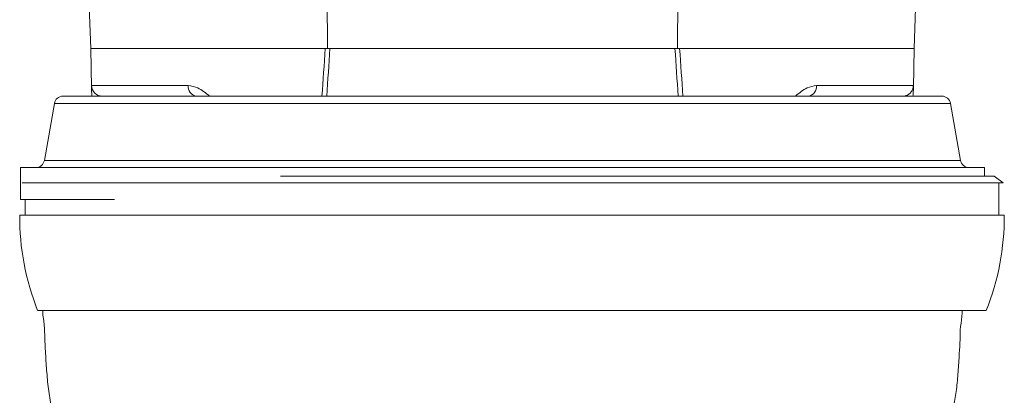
# Model space of a CAD drawing. Header units: millimetres. Extents: x 12 to 692, y 4 to 1144.
# Tile 3 of 7: x 241 to 468, y 176 to 262. Entities that reach past the tile are written whole.
import ezdxf

# ---------------------------------------------------------------- set-up
doc = ezdxf.new("R2010")
doc.units = ezdxf.units.MM

msp = doc.modelspace()

# ---------------------------------------------------------------- linework, layer by layer
at = {"color": 7, "linetype": 'Continuous', "lineweight": 15}
for p, q in [((256.33, 281.14), (257.23, 255.63)), ((311.67, 281.14), (311.86, 255.63)), ((392.78, 281.14), (392.59, 255.63)), ((447.23, 255.63), (448.12, 281.14)), ((257.23, 255.63), (257.38, 246.57)), ((311.86, 255.63), (257.23, 255.63)), ((311.35, 255.63), (257.23, 255.63)), ((311.86, 255.63), (392.59, 255.63)), ((392.02, 255.63), (312.43, 255.63)), ((447.23, 255.63), (392.59, 255.63)), ((447.23, 255.63), (393.1, 255.63)), ((447.07, 246.57), (447.23, 255.63)), ((257.39, 246.57), (257.42, 247.08)), ((257.42, 247.08), (279.72, 247.08)), ((424.73, 247.08), (447.03, 247.08)), ((447.03, 247.08), (447.06, 246.57)), ((453.64, 244.63), (250.81, 244.63)), ((248.84, 242.97), (246.52, 229.78)), ((455.61, 242.97), (248.84, 242.97)), ((457.93, 229.78), (455.61, 242.97)), ((457.93, 229.78), (246.52, 229.78)), ((240.98, 228.13), (240.98, 220.73)), ((463.48, 228.13), (240.98, 228.13)), ((463.48, 226.13), (463.48, 228.13)), ((452.6, 226.13), (300.99, 226.13)), ((465.68, 226.13), (452.6, 226.13)), ((467.78, 224.63), (465.68, 226.13)), ((301.1, 224.63), (241.42, 224.63)), ((467.78, 224.63), (301.1, 224.63)), ((466.78, 217.13), (466.78, 224.63)), ((262.69, 220.73), (240.98, 220.73)), ((242.08, 220.73), (242.08, 217.13)), ((300.98, 217.13), (240.83, 217.13)), ((468.03, 217.13), (300.98, 217.13)), ((302.93, 195.13), (244.98, 195.13)), ((463.88, 195.13), (302.93, 195.13))]:
    msp.add_line(p, q, dxfattribs=at)
at = {"color": 7, "linetype": 'Continuous', "lineweight": 15, "flags": 128}
msp.add_lwpolyline([(444.53, 244.63), (445.01, 244.67), (445.3, 244.75)], dxfattribs=at)
at = {"color": 7, "linetype": 'Continuous', "lineweight": 15}
for centre, radius, start, end in [((259.92, 247.13), 2.5, 180.9844, 269.9857), ((281.97, 246.86), 2.25, 174.2228, 261.5317), ((422.49, 246.86), 2.25, 278.4683, 5.7772), ((444.53, 247.13), 2.5, 287.9705, 359.0092), ((250.81, 242.63), 2, 90, 170), ((453.64, 242.63), 2, 10, 90), ((244.55, 230.13), 2, 270, 350), ((459.9, 230.13), 2, 190, 270), ((299.13, 216.73), 58.3, 179.6069, 201.7463), ((409.73, 216.73), 58.3, 338.2537, 0.3931)]:
    msp.add_arc(centre, radius, start, end, dxfattribs=at)
for start_param, end_param in [(0.61881, 0.632341), (5.650844, 5.664375)]:
    msp.add_ellipse((352.23, -875.3), major_axis=(0, 1388.37), ratio=0.049416, start_param=start_param, end_param=end_param, dxfattribs=at)
for points in [[(310.57, 244.63), (310.83, 248.29), (311.09, 251.96), (311.35, 255.63)], [(393.1, 255.63), (393.37, 251.96), (393.62, 248.29), (393.88, 244.63)]]:
    msp.add_open_spline(points, degree=3, dxfattribs=at)
for points, knots in [([(311.35, 255.63), (311.52, 255.63), (311.7, 255.63), (312.06, 255.63), (312.24, 255.63), (312.43, 255.63)], [0, 0, 0, 0, 0.5, 0.5, 1, 1, 1, 1]), ([(392.02, 255.63), (392.21, 255.63), (392.4, 255.63), (392.76, 255.63), (392.93, 255.63), (393.1, 255.63)], [0, 0, 0, 0, 0.5, 0.5, 1, 1, 1, 1]), ([(257.39, 246.55), (257.39, 246.5), (257.39, 246.16), (257.43, 245.55), (257.48, 244.87), (257.51, 244.61)], [0, 0, 0, 0, 0.102671, 0.668556, 1, 1, 1, 1]), ([(279.72, 247.08), (280.46, 246.97), (281.66, 246.77), (283.3, 245.74), (284.18, 245), (284.62, 244.63)], [0, 0, 0, 0, 0.436221, 0.715568, 1, 1, 1, 1]), ([(419.83, 244.63), (420.27, 245), (421.15, 245.74), (422.78, 246.77), (423.99, 246.96), (424.73, 247.08)], [0, 0, 0, 0, 0.279852, 0.563778, 1, 1, 1, 1]), ([(446.95, 244.61), (446.98, 245.01), (447.04, 245.77), (447.06, 246.3), (447.06, 246.56)], [0, 0, 0, 0, 0.515109, 1, 1, 1, 1]), ([(246.15, 195.13), (246.14, 194.89), (246.1, 194.11), (246.44, 192.81), (246.58, 190.26), (246.68, 186.8), (246.97, 182.43), (247.29, 178.11), (247.76, 174.55), (248.49, 171.83), (249.16, 170.03), (250.86, 166.69), (254.51, 162.11), (258.81, 155.1), (263.39, 147.71), (267.55, 139.54), (271.34, 130.69), (274.38, 122.72), (276.12, 117.74), (276.75, 115.96)], [0, 0, 0, 0, 0.008226, 0.027036, 0.045935, 0.096913, 0.147512, 0.19801, 0.247513, 0.271907, 0.295997, 0.314065, 0.401952, 0.498112, 0.599945, 0.703735, 0.816536, 0.934259, 1, 1, 1, 1]), ([(454.52, 168.64), (454.8, 169.15), (455.59, 170.59), (456.43, 173.36), (457.05, 176.98), (457.39, 180.98), (457.62, 184.82), (457.87, 188.32), (457.8, 191.45), (458.35, 193.67), (458.32, 194.91), (458.32, 195.13)], [0, 0, 0, 0, 0.063484, 0.182583, 0.319787, 0.471816, 0.628993, 0.748644, 0.862722, 0.975718, 1, 1, 1, 1])]:
    msp.add_open_spline(points, degree=3, knots=knots, dxfattribs=at)

doc.saveas('drawing.dxf')
